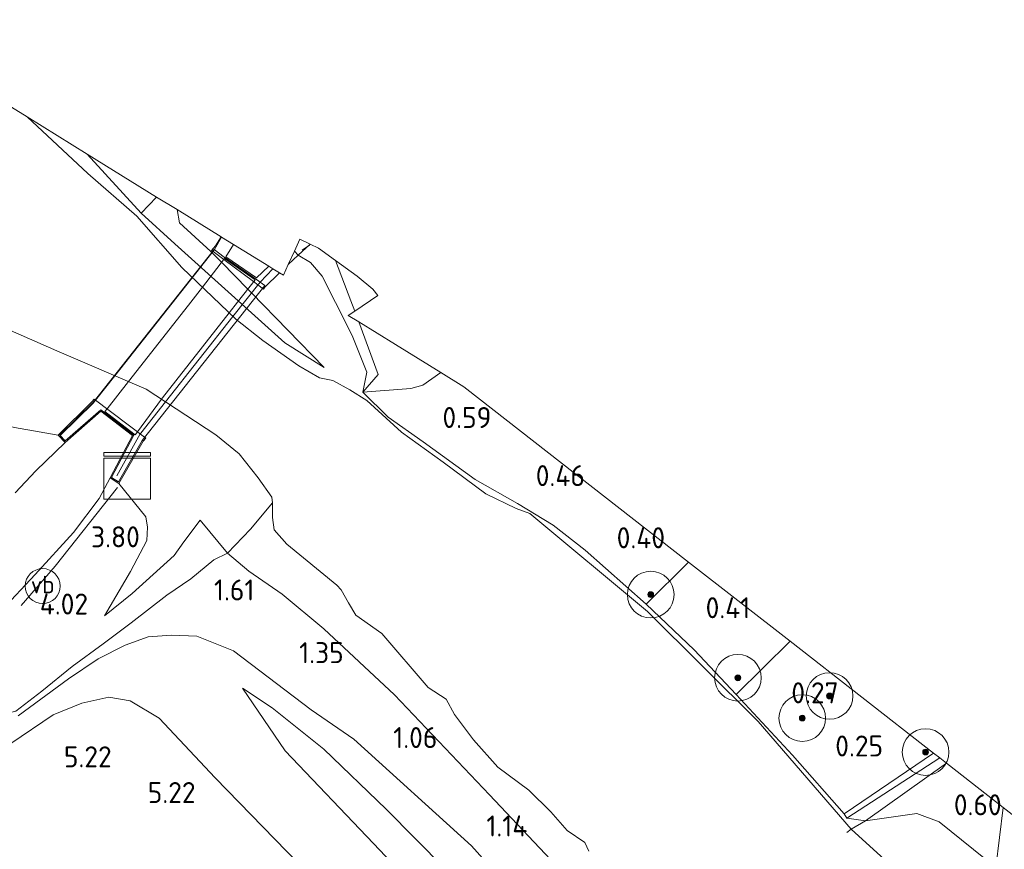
# Model space of a CAD drawing. Extents: x 126429 to 133038, y 413091 to 414846.
# Tile 120 of 256: x 127212 to 127297, y 414633 to 414704. Entities that reach past the tile are written whole.
import ezdxf
from ezdxf.enums import TextEntityAlignment as Align
from ezdxf.lldxf.tags import DXFTag

# ---------------------------------------------------------------- set-up
doc = ezdxf.new("R2010")
doc.units = 0
for name, color, linetype, lineweight in [('B-ME-BV-GELEIDECONSTRUCTIE_GELEIDERAIL-G', 210, 'BV-GELEIDERAIL', 18), ('B-ME-GR-BOOM-S', 90, 'Continuous', 25), ('B-ME-GR-GRAS-GV', 60, 'Continuous', 13), ('B-ME-GR-HAAG-G', 90, 'GR-HAAG1', 13), ('B-ME-GW-TALUD_KRUIN-G', 90, 'Continuous', 18), ('B-ME-GW-TALUD_TEEN-G', 90, 'Continuous', 18), ('B-ME-IE-MEUBILAIR_WEGMEUBILAIR-S', 7, 'Continuous', 25), ('B-ME-IE-TERREINAFSCHEIDING_KUNSTMATIG_HEKWERK-G', 20, 'IE-TERREINAFSCHEIDING-KUNSTMATIG', 18), ('B-ME-KG-GRENS_OPNAME-G', 210, 'KG-OPNAME', 18), ('B-ME-KW-KUNSTWERK_BRUG-GV', 170, 'Continuous', 18), ('B-ME-KW-KUNSTWERK_LANDHOOFD-GV', 170, 'Continuous', 18), ('B-ME-OB-OEVERVOORZIENING-G', 7, 'Continuous', 18), ('B-ME-OG-HOOGTEPUNT-S', 7, 'Continuous', 25), ('B-ME-OG-WATER_KANAAL-GV', 120, 'Continuous', 18), ('B-ME-VH-VERHARDING_ASFALT-GV', 252, 'Continuous', 18), ('B-ME-VW-VERKEERSTEKEN_DRAAGCONSTRUCTIE-S', 7, 'Continuous', 25)]:
    doc.layers.add(name, color=color, linetype=linetype, lineweight=lineweight)
doc.styles.add('NLCS-ISO', font='NLCS-ISO.ttf')
doc.styles.add('NLCS-ISO-ANNOTATIVE-T18', font='NLCS-ISO.ttf', dxfattribs={"height": 1.8})
doc.styles.get("Standard").update_dxf_attribs({"font": 'arial.ttf'})
doc.linetypes.add('BV-GELEIDERAIL', pattern='A,10,-3,[108,NLCS.SHX,S=1,R=0,X=0,Y=0],-3', length=16)
doc.linetypes.add('GR-HAAG1', pattern='A,6,[176,NLCS.SHX,S=0.125,R=0,X=0,Y=0],-2', length=8)
doc.linetypes.add('IE-TERREINAFSCHEIDING-KUNSTMATIG', pattern='A,4,[82,NLCS.SHX,S=0.75,R=90,X=0,Y=0],4,-2', length=10)
tags = doc.linetypes.add('KG-OPNAME', pattern='A,5.5,-2,["O",Standard,S=1.8,R=0,X=-0.5,Y=-0.9],-2,5.5,-2,[5,NLCS.SHX,S=0.75,R=0,X=0,Y=0],-2', length=19).pattern_tags.tags
tags[6] = DXFTag(74, 10)

# ---------------------------------------------------------------- blocks, each defined once
blk = doc.blocks.new('SAL-HOOGTELABEL-SO')
at = {"color": 0, "linetype": 'ByBlock', "lineweight": -2, "style": 'NLCS-ISO-ANNOTATIVE-T18'}
blk.add_attdef('HOOGTE', text='', height=1.8, dxfattribs=at).set_placement((2.788, 0), align=Align.RIGHT)
blk = doc.blocks.new('SGR-BOOM_01-SO')
at = {"linetype": 'ByBlock', "lineweight": 18}
h = blk.add_hatch(color=0, dxfattribs=at)
h.dxf.hatch_style = 1
edge = h.paths.add_edge_path()
edge.add_arc((0, 0), 0.25, 0, 360)
at = {"color": 0, "linetype": 'ByBlock', "lineweight": 18}
for radius in [2, 0.25]:
    blk.add_circle((0, 0), radius, dxfattribs=at)
blk = doc.blocks.new('SIE-WEG_PAAL_VERKEERSBORD-SO')
at = {"color": 0, "linetype": 'ByBlock', "lineweight": 18}
blk.add_circle((0, 0), 1.5, dxfattribs=at)
at = {"color": 0, "linetype": 'ByBlock', "lineweight": 18, "style": 'NLCS-ISO'}
blk.add_text('vb', height=1.5, dxfattribs=at).set_placement((0, 0.132), align=Align.MIDDLE_CENTER)
blk = doc.blocks.new('SKL-DATA_KAST-SO')
at = {"color": 0, "linetype": 'ByBlock', "lineweight": 18}
for points in [[(-2, 2), (2, 2), (2, 1.68), (-2, 1.68)], [(-2, 1.52), (2, 1.52), (2, -2), (-2, -2)]]:
    blk.add_lwpolyline(points, close=True, dxfattribs=at)

msp = doc.modelspace()

# ---------------------------------------------------------------- linework, layer by layer
at = {"layer": 'B-ME-BV-GELEIDECONSTRUCTIE_GELEIDERAIL-G'}
for points in [[(127236.392, 414684.722, 4.552), (127237.023, 414685.156, 4.552)], [(127212.273, 414654.244, 4.837), (127215.201, 414657.618, 4.725), (127220.552, 414664.381, 4.47)]]:
    msp.add_polyline3d(points, dxfattribs=at)
at = {"layer": 'B-ME-GR-GRAS-GV'}
for points in [[(127234.881, 414676.769, 0.422), (127238.278, 414674.67, 0.324), (127232.0351, 414681.0528, 0.4755), (127231.7142, 414681.3809, 0.4832), (127229.4643, 414683.6812, 0.5378), (127228.6579, 414684.5056, 0.5574), (127228.55, 414684.616, 0.56), (127225.873, 414687.079, 0.403), (127225.656, 414688.195, 0.449), (127229.44, 414685.859, 1.177), (127228.933, 414685.096, 0.595), (127228.616, 414684.695, 0.56), (127228.7367, 414684.6053, 0.5717), (127229.6513, 414683.9254, 0.6603), (127232.2146, 414682.0201, 0.9086), (127232.5834, 414681.746, 0.9443), (127233.065, 414681.388, 0.991), (127233.187, 414681.541, 1.075), (127234.448, 414682.766, 2.253), (127234.77, 414682.567, 2.896), (127235.192, 414683.488, 2.947), (127236.037, 414684.307, 3.735), (127237.09, 414683.65, 3.75), (127238.088, 414682.489, 3.705), (127239.236, 414680.231, 3.315), (127240.672, 414677.399, 2.182), (127241.916, 414674.269, 0.915), (127241.594, 414672.532, 0.407), (127243.757, 414670.387, 0.279), (127246.771, 414668.278, 0.279), (127251.208, 414665.056, 0.332), (127254.85, 414662.99, 0.309), (127257.911, 414661.142, 0.257), (127260.64, 414659.001, 0.122), (127265.877, 414654.356, 0.123), (127270, 414650.441, 0.129), (127273.591, 414646.617, 0.279), (127278.437, 414641.422, 0.107), (127282.863, 414636.38, 0.107), (127283.095, 414636.009, 0.249), (127284.711, 414635.788, 0.15), (127283.474, 414635.075, -0.186), (127275.484, 414644.305, -0.186), (127265.987, 414653.725, -0.186), (127255.917, 414662.13, -0.186), (127254.736, 414662.568, -0.186), (127252.143, 414663.816, -0.186), (127248.46, 414666.551, -0.186), (127244.914, 414669.12, -0.186), (127241.918, 414671.835, -0.186), (127240.468, 414672.746, -0.186), (127239.014, 414673.536, -0.186), (127237.868, 414673.771, -0.186), (127236.098, 414674.793, -0.186), (127233.006, 414676.985, -0.186), (127230.692, 414678.811, -0.186), (127226.047, 414683.232, -0.186), (127222.189, 414687.63, -0.186), (127218.007, 414691.289, -0.186), (127212.782, 414696.144, -0.186), (127217.929, 414692.966, 0.244), (127222.58, 414687.881, 0.279), (127225.457, 414685.251, 0.384)], [(127223.898, 414689.28, 0.464), (127222.58, 414687.881, 0.279), (127217.929, 414692.966, 0.244)], [(127232.0351, 414681.0528, 0.4755), (127238.278, 414674.67, 0.324), (127234.881, 414676.769, 0.422), (127225.457, 414685.251, 0.384), (127222.58, 414687.881, 0.279), (127223.898, 414689.28, 0.464), (127225.656, 414688.195, 0.449), (127225.873, 414687.079, 0.403), (127228.55, 414684.616, 0.56), (127228.6579, 414684.5056, 0.5574), (127229.4643, 414683.6812, 0.5378), (127231.7142, 414681.3809, 0.4832)], [(127242.913, 414674.071, 0.984), (127241.594, 414672.532, 0.407), (127241.916, 414674.269, 0.915), (127240.672, 414677.399, 2.182), (127239.236, 414680.231, 3.315), (127238.088, 414682.489, 3.705), (127237.09, 414683.65, 3.75), (127236.037, 414684.307, 3.735), (127237.065, 414685.246, 3.735), (127237.776, 414684.884, 3.859), (127239.243, 414683.827, 3.666), (127240.566, 414680.367, 3.144), (127240.888, 414679.504, 2.848), (127240.334, 414679.132, 2.578), (127241.233, 414678.577, 2.53)], [(127242.857, 414680.827, 3.074), (127240.888, 414679.504, 2.848), (127240.566, 414680.367, 3.144), (127239.243, 414683.827, 3.666), (127241.112, 414682.48, 3.581), (127242.443, 414681.378, 3.161)], [(127245.709, 414672.858, 0.759), (127241.594, 414672.532, 0.407), (127242.913, 414674.071, 0.984), (127241.233, 414678.577, 2.53), (127244.386, 414676.63, 1.649), (127248.269, 414674.232, 0.86), (127246.728, 414673.133, 0.774)], [(127269.522, 414657.978, 0.516), (127265.877, 414654.356, 0.123), (127260.64, 414659.001, 0.122), (127257.911, 414661.142, 0.257), (127254.85, 414662.99, 0.309), (127251.208, 414665.056, 0.332), (127246.771, 414668.278, 0.279), (127243.757, 414670.387, 0.279), (127241.594, 414672.532, 0.407), (127245.709, 414672.858, 0.759), (127246.728, 414673.133, 0.774), (127248.269, 414674.232, 0.86), (127250.242, 414673.014, 0.792)], [(127278.237, 414651.182, 0.391), (127273.591, 414646.617, 0.279), (127270, 414650.441, 0.129), (127265.877, 414654.356, 0.123), (127269.522, 414657.978, 0.516)], [(127290.534, 414641.592, 0.41), (127282.863, 414636.38, 0.107), (127278.437, 414641.422, 0.107), (127273.591, 414646.617, 0.279), (127278.237, 414651.182, 0.391)], [(127231.273, 414647.152, 2.461), (127234.936, 414641.788, 2.673), (127242.494, 414633.835, 2.823), (127251.103, 414624.743, 3.086), (127257.126, 414617.921, 3.211), (127263.867, 414611.458, 3.123), (127270.586, 414604.212, 3.211), (127276.95, 414598.695, 3.148), (127280.641, 414596.061, 3.161), (127284.447, 414593.904, 3.011), (127286.677, 414593.207, 2.923), (127279.815, 414598.966, 2.848), (127271.566, 414606.636, 2.848), (127263.594, 414615.157, 2.798), (127257.821, 414621.74, 2.686), (127251.132, 414629.138, 2.548), (127243.59, 414636.787, 2.323), (127238.252, 414641.92, 2.286), (127233.804, 414645.486, 2.336)], [(127279.815, 414598.966, 2.848), (127286.677, 414593.207, 2.923), (127284.447, 414593.904, 3.011), (127280.641, 414596.061, 3.161), (127276.95, 414598.695, 3.148), (127270.586, 414604.212, 3.211), (127263.867, 414611.458, 3.123), (127257.126, 414617.921, 3.211), (127251.103, 414624.743, 3.086), (127242.494, 414633.835, 2.823), (127234.936, 414641.788, 2.673), (127231.273, 414647.152, 2.461), (127233.804, 414645.486, 2.336), (127238.252, 414641.92, 2.286), (127243.59, 414636.787, 2.323), (127251.132, 414629.138, 2.548), (127257.821, 414621.74, 2.686), (127263.594, 414615.157, 2.798), (127271.566, 414606.636, 2.848)], [(127291.061, 414641.18, 0.439), (127283.095, 414636.009, 0.249), (127282.863, 414636.38, 0.107), (127290.534, 414641.592, 0.41)], [(127291.656, 414640.717, 0.535), (127284.711, 414635.788, 0.15), (127283.095, 414636.009, 0.249), (127291.061, 414641.18, 0.439)], [(127296.51, 414636.931, 0.631), (127295.865, 414631.782, 0.651), (127291.023, 414635.683, 0.628), (127289.102, 414636.406, 0.516), (127284.711, 414635.788, 0.15), (127291.656, 414640.717, 0.535)], [(127295.865, 414631.782, 0.651), (127295.028, 414625.34, -0.186), (127288.869, 414630.137, -0.186), (127283.474, 414635.075, -0.186), (127284.711, 414635.788, 0.15), (127289.102, 414636.406, 0.516), (127291.023, 414635.683, 0.628)], [(127345.202, 414598.956, 1.082), (127361.433, 414586.298, 1.232), (127354.107, 414590.586, 1.25), (127344.43, 414596.906, 1.187), (127332.393, 414604.709, 1.2), (127312.062, 414617.654, 0.862), (127303.241, 414625.643, 0.75), (127296.444, 414631.021, 0.662), (127295.865, 414631.782, 0.651), (127296.51, 414636.931, 0.631), (127312.741, 414624.273, 0.781), (127328.971, 414611.615, 0.932)]]:
    msp.add_polyline3d(points, close=True, dxfattribs=at)
for points in [[(127209.915, 414678.467, -0.186), (127215.332, 414676.086, -0.186), (127222.999, 414672.807, -0.186), (127228.978, 414668.894, -0.186), (127230.979, 414667.244, -0.186), (127232.614, 414665.2, -0.186), (127233.78, 414663.549, -0.186), (127233.841, 414663.042, -0.186), (127231.962, 414660.795, 0.508), (127229.964, 414658.724, 1.232), (127227.631, 414661.577, 1.499), (127226.242, 414659.703, 1.836), (127225.404, 414658.524, 1.859), (127221.812, 414655.27, 3.051), (127219.431, 414653.357, 3.839), (127221.664, 414657.155, 3.674), (127223.055, 414659.825, 3.659), (127223.128, 414660.956, 3.659), (127222.972, 414661.85, 3.659), (127220.654, 414664.715, 3.745), (127222.749, 414668.345, 1.265), (127222.958, 414668.61, 0.956), (127218.534, 414671.941, 0.927), (127218.368, 414671.732, 1.015), (127215.442, 414668.869, 3.685), (127211.705, 414669.523, 3.603)], [(127211.705, 414669.523, 3.603), (127215.442, 414668.869, 3.685), (127216.041, 414668.225, 3.785), (127213.551, 414665.803, 3.808), (127211.758, 414663.913, 3.876)], [(127210.592, 414653.823, 4.121), (127213.488, 414656.9, 3.981), (127216.776, 414660.521, 3.771), (127218.96, 414663.427, 3.753), (127219.909, 414665.185, 3.745), (127220.654, 414664.715, 3.745), (127222.972, 414661.85, 3.659), (127223.128, 414660.956, 3.659), (127223.055, 414659.825, 3.659), (127221.664, 414657.155, 3.674), (127219.431, 414653.357, 3.839), (127221.812, 414655.27, 3.051), (127225.404, 414658.524, 1.859), (127226.242, 414659.703, 1.836), (127227.631, 414661.577, 1.499), (127229.964, 414658.724, 1.232), (127228.811, 414658.158, 1.621), (127226.843, 414656.521, 1.951), (127224.781, 414655.139, 2.341), (127221.704, 414652.75, 3.371), (127219.302, 414650.974, 4.041), (127216.668, 414649.027, 4.181), (127214.065, 414646.89, 4.432), (127211.812, 414645.196, 4.477)], [(127258.666, 414631.424, 0.729), (127252.435, 414638.024, 0.699), (127244.313, 414646.574, 0.809), (127238.246, 414652.234, 0.863), (127234.673, 414655.21, 0.961), (127231.797, 414657.193, 1.055), (127229.964, 414658.724, 1.232), (127231.962, 414660.795, 0.508), (127233.841, 414663.042, -0.186), (127233.831, 414661.803, -0.186), (127233.977, 414660.737, -0.186), (127235.054, 414659.518, -0.186), (127239.351, 414655.982, -0.186), (127239.719, 414655.592, -0.186), (127240.345, 414654.487, -0.186), (127240.972, 414653.433, -0.186), (127243.201, 414651.852, -0.186), (127247.189, 414647.213, -0.186), (127248.727, 414646.208, -0.186), (127249.448, 414644.898, -0.186), (127251.079, 414642.727, -0.186), (127253.161, 414640.393, -0.186), (127255.809, 414638.421, -0.186), (127257.702, 414636.546, -0.186), (127259.096, 414634.939, -0.186), (127260.634, 414633.909, -0.186), (127260.967, 414633.191, -0.186)], [(127211.812, 414645.196, 4.477), (127214.065, 414646.89, 4.432), (127216.668, 414649.027, 4.181), (127219.302, 414650.974, 4.041), (127221.704, 414652.75, 3.371), (127224.781, 414655.139, 2.341), (127226.843, 414656.521, 1.951), (127228.811, 414658.158, 1.621), (127229.964, 414658.724, 1.232), (127231.797, 414657.193, 1.055), (127234.673, 414655.21, 0.961), (127238.246, 414652.234, 0.863), (127244.313, 414646.574, 0.809), (127252.435, 414638.024, 0.699), (127258.666, 414631.424, 0.729)], [(127212.009, 414644.791, 4.496), (127216.347, 414647.963, 4.271), (127218.884, 414649.67, 3.979), (127221.203, 414650.857, 3.514), (127223.185, 414651.568, 3.086), (127225.171, 414651.714, 2.689), (127227.332, 414651.611, 2.306), (127230.491, 414650.347, 1.896), (127237.156, 414645.297, 1.546), (127240.809, 414642.794, 1.338), (127250.893, 414633.64, 1.366), (127257.361, 414626.414, 1.692)], [(127257.361, 414626.414, 1.692), (127250.893, 414633.64, 1.366), (127240.809, 414642.794, 1.338), (127237.156, 414645.297, 1.546), (127230.491, 414650.347, 1.896), (127227.332, 414651.611, 2.306), (127225.171, 414651.714, 2.689), (127223.185, 414651.568, 3.086), (127221.203, 414650.857, 3.514), (127218.884, 414649.67, 3.979), (127216.347, 414647.963, 4.271), (127212.009, 414644.791, 4.496)], [(127235.064, 414633.147, 5.167), (127228.932, 414639.482, 4.858), (127224.107, 414644.595, 4.777), (127221.616, 414646.07, 4.763), (127219.803, 414646.382, 4.808), (127217.482, 414645.861, 4.722), (127215.027, 414644.863, 4.848), (127211.402, 414642.415, 5.024)], [(127211.402, 414642.415, 5.024), (127215.027, 414644.863, 4.848), (127217.482, 414645.861, 4.722), (127219.803, 414646.382, 4.808), (127221.616, 414646.07, 4.763), (127224.107, 414644.595, 4.777), (127228.932, 414639.482, 4.858), (127235.064, 414633.147, 5.167)]]:
    msp.add_polyline3d(points, dxfattribs=at)
at = {"layer": 'B-ME-GR-HAAG-G'}
msp.add_polyline3d([(127283.095, 414636.009, 0.249), (127291.061, 414641.18, 0.439)], dxfattribs=at)
at = {"layer": 'B-ME-GW-TALUD_KRUIN-G'}
for points in [[(127238.278, 414674.67, 0.324), (127234.881, 414676.769, 0.422), (127225.457, 414685.251, 0.384), (127222.58, 414687.881, 0.279), (127217.929, 414692.966, 0.244)], [(127236.037, 414684.307, 3.735), (127237.09, 414683.65, 3.75), (127238.088, 414682.489, 3.705), (127239.236, 414680.231, 3.315), (127240.672, 414677.399, 2.182), (127241.916, 414674.269, 0.915), (127241.594, 414672.532, 0.407)], [(127215.442, 414668.869, 3.685), (127211.705, 414669.523, 3.603), (127203.351, 414671.692, 3.52), (127191.416, 414676.262, 3.804), (127182.347, 414680.289, 3.982), (127178.143, 414682.229, 4.262)], [(127219.431, 414653.357, 3.839), (127221.664, 414657.155, 3.674), (127223.055, 414659.825, 3.659), (127223.128, 414660.956, 3.659), (127222.972, 414661.85, 3.659), (127220.654, 414664.715, 3.745)], [(127273.591, 414646.617, 0.279), (127270, 414650.441, 0.129), (127265.877, 414654.356, 0.123), (127260.64, 414659.001, 0.122), (127257.911, 414661.142, 0.257), (127254.85, 414662.99, 0.309)], [(127227.631, 414661.577, 1.499), (127229.964, 414658.724, 1.232)], [(127229.964, 414658.724, 1.232), (127231.797, 414657.193, 1.055), (127234.673, 414655.21, 0.961), (127238.246, 414652.234, 0.863), (127244.313, 414646.574, 0.809)], [(127231.273, 414647.152, 2.461), (127233.804, 414645.486, 2.336), (127238.252, 414641.92, 2.286), (127243.59, 414636.787, 2.323), (127251.132, 414629.138, 2.548), (127257.821, 414621.74, 2.686), (127263.594, 414615.157, 2.798), (127271.566, 414606.636, 2.848), (127279.815, 414598.966, 2.848), (127286.677, 414593.207, 2.923)], [(127188.936, 414643.353, 4.527), (127194.382, 414641.933, 4.93), (127199.415, 414640.841, 5.292), (127202.32, 414640.363, 5.349), (127205.661, 414640.435, 5.274), (127208.684, 414641.258, 5.09), (127211.402, 414642.415, 5.024), (127215.027, 414644.863, 4.848), (127217.482, 414645.861, 4.722), (127219.803, 414646.382, 4.808), (127221.616, 414646.07, 4.763), (127224.107, 414644.595, 4.777), (127228.932, 414639.482, 4.858), (127235.064, 414633.147, 5.167), (127243.026, 414625.103, 5.388), (127249.405, 414618.531, 5.268), (127255.474, 414612.54, 5.023), (127266.923, 414602.222, 4.801), (127282.034, 414588.977, 4.937), (127289.544, 414582.727, 5.035)], [(127244.313, 414646.574, 0.809), (127252.435, 414638.024, 0.699), (127258.666, 414631.424, 0.729), (127260.275, 414629.355, 0.779), (127262.975, 414626.548, 0.989), (127270.682, 414620.783, 0.935)], [(127295.865, 414631.782, 0.651), (127291.023, 414635.683, 0.628), (127289.102, 414636.406, 0.516), (127284.711, 414635.788, 0.15), (127283.095, 414636.009, 0.249), (127282.863, 414636.38, 0.107)]]:
    msp.add_polyline3d(points, dxfattribs=at)
at = {"layer": 'B-ME-GW-TALUD_TEEN-G'}
for points in [[(127225.656, 414688.195, 0.449), (127225.873, 414687.079, 0.403), (127228.55, 414684.616, 0.56), (127228.6579, 414684.5056, 0.5574), (127229.4643, 414683.6812, 0.5378), (127231.7142, 414681.3809, 0.4832), (127232.0351, 414681.0528, 0.4755), (127238.278, 414674.67, 0.324)], [(127241.594, 414672.532, 0.407), (127245.709, 414672.858, 0.759), (127246.728, 414673.133, 0.774), (127248.269, 414674.232, 0.86)], [(127219.431, 414653.357, 3.839), (127221.812, 414655.27, 3.051), (127225.404, 414658.524, 1.859), (127226.242, 414659.703, 1.836), (127227.631, 414661.577, 1.499)], [(127212.009, 414644.791, 4.496), (127216.347, 414647.963, 4.271), (127218.884, 414649.67, 3.979), (127221.203, 414650.857, 3.514), (127223.185, 414651.568, 3.086), (127225.171, 414651.714, 2.689), (127227.332, 414651.611, 2.306), (127230.491, 414650.347, 1.896), (127237.156, 414645.297, 1.546), (127240.809, 414642.794, 1.338)], [(127231.273, 414647.152, 2.461), (127234.936, 414641.788, 2.673), (127242.494, 414633.835, 2.823), (127251.103, 414624.743, 3.086), (127257.126, 414617.921, 3.211), (127263.867, 414611.458, 3.123), (127270.586, 414604.212, 3.211), (127276.95, 414598.695, 3.148), (127280.641, 414596.061, 3.161), (127284.447, 414593.904, 3.011), (127286.677, 414593.207, 2.923)], [(127290.964, 414593.761, 1.852), (127281.532, 414604.727, 1.302), (127271.579, 414612.709, 1.442), (127257.361, 414626.414, 1.692), (127250.893, 414633.64, 1.366), (127240.809, 414642.794, 1.338)]]:
    msp.add_polyline3d(points, dxfattribs=at)
at = {"layer": 'B-ME-IE-TERREINAFSCHEIDING_KUNSTMATIG_HEKWERK-G'}
for points in [[(127222.58, 414687.881, 0.279), (127223.898, 414689.28, 0.464)], [(127228.863, 414684.765, 3.944), (127229.469, 414685.841, 3.885)], [(127228.863, 414684.765, 3.944), (127220.3161, 414673.9544, 3.8954), (127218.6533, 414671.8512, 3.886), (127218.48, 414671.632, 3.885), (127215.651, 414668.864, 3.687)], [(127240.888, 414679.504, 2.848), (127240.566, 414680.367, 3.144), (127239.243, 414683.827, 3.666)], [(127232.774, 414681.987, 3.805), (127233.872, 414683.122, 3.805)], [(127220.48, 414665.361, 3.776), (127222.4889, 414668.9632, 3.776), (127222.529, 414669.035, 3.776), (127224.6552, 414671.7231, 3.782), (127230.4466, 414679.0446, 3.7984), (127232.774, 414681.987, 3.805)], [(127254.85, 414662.99, 0.309), (127251.208, 414665.056, 0.332), (127246.771, 414668.278, 0.279), (127243.757, 414670.387, 0.279), (127241.594, 414672.532, 0.407), (127242.913, 414674.071, 0.984), (127241.233, 414678.577, 2.53)], [(127229.964, 414658.724, 1.232), (127231.962, 414660.795, 0.508), (127233.841, 414663.042, -0.186)], [(127190.914, 414646.342, 4.387), (127197.223, 414644.927, 4.567), (127200.391, 414643.967, 4.545), (127202.971, 414643.67, 4.575), (127205.946, 414643.746, 4.575), (127208.695, 414644.395, 4.53), (127211.812, 414645.196, 4.477), (127214.065, 414646.89, 4.432), (127216.668, 414649.027, 4.181), (127219.302, 414650.974, 4.041), (127221.704, 414652.75, 3.371), (127224.781, 414655.139, 2.341), (127226.843, 414656.521, 1.951), (127228.811, 414658.158, 1.621), (127229.964, 414658.724, 1.232)], [(127269.522, 414657.978, 0.516), (127265.877, 414654.356, 0.123)], [(127273.591, 414646.617, 0.279), (127278.237, 414651.182, 0.391)], [(127273.591, 414646.617, 0.279), (127278.437, 414641.422, 0.107), (127282.863, 414636.38, 0.107)], [(127282.863, 414636.38, 0.107), (127290.534, 414641.592, 0.41)], [(127283.102, 414634.782, -0.186), (127283.474, 414635.075, -0.186), (127284.711, 414635.788, 0.15), (127291.656, 414640.717, 0.535)]]:
    msp.add_polyline3d(points, dxfattribs=at)
at = {"layer": 'B-ME-KG-GRENS_OPNAME-G'}
for points in [[(127296.51, 414636.931, 0.631), (127291.656, 414640.717, 0.535), (127291.061, 414641.18, 0.439), (127290.534, 414641.592, 0.41), (127278.237, 414651.182, 0.391), (127269.522, 414657.978, 0.516), (127250.242, 414673.014, 0.792), (127248.269, 414674.232, 0.86), (127244.386, 414676.63, 1.649), (127241.233, 414678.577, 2.53), (127240.334, 414679.132, 2.578), (127240.888, 414679.504, 2.848), (127242.857, 414680.827, 3.074), (127242.443, 414681.378, 3.161), (127241.112, 414682.48, 3.581), (127239.243, 414683.827, 3.666), (127237.776, 414684.884, 3.859), (127237.065, 414685.246, 3.735), (127236.193, 414685.67, 3.735), (127235.717, 414684.632, 3.722), (127235.192, 414683.488, 2.947), (127234.77, 414682.567, 2.896), (127234.448, 414682.766, 2.253), (127233.872, 414683.122, 3.805), (127233.517, 414683.341, 3.805), (127230.491, 414685.21, 3.818), (127229.469, 414685.841, 3.885), (127229.44, 414685.859, 1.177), (127225.656, 414688.195, 0.449), (127223.898, 414689.28, 0.464), (127217.929, 414692.966, 0.244), (127212.782, 414696.144, -0.186), (127199.271, 414704.487, -0.186)], [(127296.51, 414636.931, 0.631), (127312.741, 414624.273, 0.781), (127328.971, 414611.615, 0.932), (127345.202, 414598.956, 1.082), (127361.433, 414586.298, 1.232), (127367.816, 414581.32, 0.616), (127394.784, 414570.761, 1.133), (127421.178, 414560.428, 1.45), (127442.423, 414552.11, 1.374), (127463.668, 414543.792, 1.299), (127484.912, 414535.475, 1.224), (127506.157, 414527.157, 1.149), (127532.274, 414516.932, 0.973), (127558.391, 414506.707, 0.797), (127584.508, 414496.481, 0.62), (127610.625, 414486.256, 0.444), (127629.859, 414478.725, 0.455), (127649.094, 414471.194, 0.465)]]:
    msp.add_polyline3d(points, dxfattribs=at)
at = {"layer": 'B-ME-KW-KUNSTWERK_BRUG-GV'}
msp.add_polyline3d([(127233.19, 414681.682, 3.805), (127222.666, 414668.402, 3.775), (127220.619, 414664.855, 3.745), (127220.041, 414665.22, 3.745), (127221.946, 414668.852, 3.755), (127219.101, 414671.032, 3.845), (127216.048, 414668.364, 3.785), (127215.582, 414668.865, 3.685), (127218.443, 414671.665, 3.885), (127228.83, 414684.79, 3.945), (127229.696, 414684.133, 3.835), (127232.472, 414682.208, 3.865)], close=True, dxfattribs=at)
at = {"layer": 'B-ME-KW-KUNSTWERK_LANDHOOFD-GV'}
for points in [[(127229.832, 414684.161, 3.834), (127232.462, 414682.337, 3.864), (127233.517, 414683.341, 3.805), (127233.872, 414683.122, 3.805), (127234.448, 414682.766, 2.253), (127233.187, 414681.541, 1.075), (127233.065, 414681.388, 0.991), (127232.5834, 414681.746, 0.9443), (127232.2146, 414682.0201, 0.9086), (127229.6513, 414683.9254, 0.6603), (127228.7367, 414684.6053, 0.5717), (127228.616, 414684.695, 0.56), (127228.933, 414685.096, 0.595), (127229.44, 414685.859, 1.177), (127229.469, 414685.841, 3.885), (127230.491, 414685.21, 3.818)], [(127236.037, 414684.307, 3.735), (127235.192, 414683.488, 2.947), (127235.717, 414684.632, 3.722)], [(127218.534, 414671.941, 0.927), (127222.958, 414668.61, 0.956), (127222.749, 414668.345, 1.265), (127220.654, 414664.715, 3.745), (127219.909, 414665.185, 3.745), (127221.818, 414668.824, 3.757), (127219.105, 414670.903, 3.843), (127216.041, 414668.225, 3.785), (127215.442, 414668.869, 3.685), (127218.368, 414671.732, 1.015)]]:
    msp.add_polyline3d(points, close=True, dxfattribs=at)
at = {"layer": 'B-ME-OB-OEVERVOORZIENING-G'}
for points in [[(127255.917, 414662.13, -0.186), (127254.736, 414662.568, -0.186), (127252.143, 414663.816, -0.186), (127248.46, 414666.551, -0.186), (127244.914, 414669.12, -0.186), (127241.918, 414671.835, -0.186), (127240.468, 414672.746, -0.186), (127239.014, 414673.536, -0.186), (127237.868, 414673.771, -0.186), (127236.098, 414674.793, -0.186), (127233.006, 414676.985, -0.186), (127230.692, 414678.811, -0.186), (127226.047, 414683.232, -0.186), (127222.189, 414687.63, -0.186), (127218.007, 414691.289, -0.186), (127212.782, 414696.144, -0.186)], [(127209.915, 414678.467, -0.186), (127215.332, 414676.086, -0.186), (127222.999, 414672.807, -0.186), (127228.978, 414668.894, -0.186), (127230.979, 414667.244, -0.186), (127232.614, 414665.2, -0.186), (127233.78, 414663.549, -0.186), (127233.841, 414663.042, -0.186), (127233.831, 414661.803, -0.186), (127233.977, 414660.737, -0.186), (127235.054, 414659.518, -0.186), (127239.351, 414655.982, -0.186), (127239.719, 414655.592, -0.186), (127240.345, 414654.487, -0.186), (127240.972, 414653.433, -0.186), (127243.201, 414651.852, -0.186), (127247.189, 414647.213, -0.186), (127248.727, 414646.208, -0.186), (127249.448, 414644.898, -0.186), (127251.079, 414642.727, -0.186), (127253.161, 414640.393, -0.186), (127255.809, 414638.421, -0.186), (127257.702, 414636.546, -0.186), (127259.096, 414634.939, -0.186), (127260.634, 414633.909, -0.186), (127260.967, 414633.191, -0.186)], [(127255.917, 414662.13, -0.186), (127265.987, 414653.725, -0.186), (127275.484, 414644.305, -0.186), (127283.474, 414635.075, -0.186), (127288.869, 414630.137, -0.186), (127295.028, 414625.34, -0.186)]]:
    msp.add_polyline3d(points, dxfattribs=at)
at = {"layer": 'B-ME-OG-WATER_KANAAL-GV'}
for points in [[(127199.271, 414704.487, -0.186), (127212.782, 414696.144, -0.186), (127218.007, 414691.289, -0.186), (127222.189, 414687.63, -0.186), (127226.047, 414683.232, -0.186), (127230.692, 414678.811, -0.186), (127233.006, 414676.985, -0.186), (127236.098, 414674.793, -0.186), (127237.868, 414673.771, -0.186), (127239.014, 414673.536, -0.186), (127240.468, 414672.746, -0.186), (127241.918, 414671.835, -0.186), (127244.914, 414669.12, -0.186), (127248.46, 414666.551, -0.186), (127252.143, 414663.816, -0.186), (127254.736, 414662.568, -0.186), (127255.917, 414662.13, -0.186), (127265.987, 414653.725, -0.186), (127275.484, 414644.305, -0.186), (127283.474, 414635.075, -0.186), (127288.869, 414630.137, -0.186)], [(127260.967, 414633.191, -0.186), (127260.634, 414633.909, -0.186), (127259.096, 414634.939, -0.186), (127257.702, 414636.546, -0.186), (127255.809, 414638.421, -0.186), (127253.161, 414640.393, -0.186), (127251.079, 414642.727, -0.186), (127249.448, 414644.898, -0.186), (127248.727, 414646.208, -0.186), (127247.189, 414647.213, -0.186), (127243.201, 414651.852, -0.186), (127240.972, 414653.433, -0.186), (127240.345, 414654.487, -0.186), (127239.719, 414655.592, -0.186), (127239.351, 414655.982, -0.186), (127235.054, 414659.518, -0.186), (127233.977, 414660.737, -0.186), (127233.831, 414661.803, -0.186), (127233.841, 414663.042, -0.186), (127233.78, 414663.549, -0.186), (127232.614, 414665.2, -0.186), (127230.979, 414667.244, -0.186), (127228.978, 414668.894, -0.186), (127222.999, 414672.807, -0.186), (127215.332, 414676.086, -0.186), (127209.915, 414678.467, -0.186)]]:
    msp.add_polyline3d(points, dxfattribs=at)
at = {"layer": 'B-ME-VH-VERHARDING_ASFALT-GV'}
for points in [[(127233.517, 414683.341, 3.805), (127232.462, 414682.337, 3.864), (127229.832, 414684.161, 3.834), (127230.491, 414685.21, 3.818)], [(127237.065, 414685.246, 3.735), (127236.037, 414684.307, 3.735), (127235.717, 414684.632, 3.722), (127236.193, 414685.67, 3.735)], [(127222.2525, 414669.1412, 3.8994), (127222.064, 414668.887, 3.901), (127219.464, 414670.88, 3.901), (127219.6423, 414671.1065, 3.9016), (127221.4897, 414673.4525, 3.9078), (127226.639, 414679.992, 3.925), (127227.8246, 414681.5401, 3.891), (127229.71, 414684.002, 3.837), (127232.339, 414682.179, 3.865), (127230.8273, 414680.2483, 3.8681), (127230.1247, 414679.3509, 3.8695), (127224.414, 414672.057, 3.881), (127224.3261, 414671.9385, 3.8817)]]:
    msp.add_polyline3d(points, close=True, dxfattribs=at)
msp.add_polyline3d([(127211.758, 414663.913, 3.876), (127213.551, 414665.803, 3.808), (127216.041, 414668.225, 3.785), (127219.105, 414670.903, 3.843), (127221.818, 414668.824, 3.757), (127219.909, 414665.185, 3.745), (127218.96, 414663.427, 3.753), (127216.776, 414660.521, 3.771), (127213.488, 414656.9, 3.981), (127210.592, 414653.823, 4.121)], dxfattribs=at)

# ---------------------------------------------------------------- block references
at = {"layer": 'B-ME-GR-BOOM-S'}
for p in [(127266.274, 414655.179, 0.302), (127273.754, 414648.048, 0.294), (127281.616, 414646.487, 0.309), (127279.277, 414644.593, 0.324), (127289.851, 414641.68, 0.526)]:
    msp.add_blockref('SGR-BOOM_01-SO', p, dxfattribs=at)
at = {"layer": 'B-ME-IE-MEUBILAIR_WEGMEUBILAIR-S'}
msp.add_blockref('SKL-DATA_KAST-SO', (127221.373, 414665.372, 4.372), dxfattribs=at)
at = {"layer": 'B-ME-OG-HOOGTEPUNT-S'}
for p, values in [((127249.819, 414669.469, 0.585), {'HOOGTE': '0.59'}), ((127257.842, 414664.485, 0.46), {'HOOGTE': '0.46'}), ((127219.669, 414659.237, 3.798), {'HOOGTE': '3.80'}), ((127264.717, 414659.156, 0.398), {'HOOGTE': '0.40'}), ((127229.499, 414654.682, 1.61), {'HOOGTE': '1.61'}), ((127215.231, 414653.474, 4.022), {'HOOGTE': '4.02'}), ((127272.028, 414653.157, 0.41), {'HOOGTE': '0.41'}), ((127237.156, 414649.304, 1.348), {'HOOGTE': '1.35'}), ((127279.605, 414645.86, 0.272), {'HOOGTE': '0.27'}), ((127245.188, 414642.02, 1.06), {'HOOGTE': '1.06'}), ((127283.418, 414641.301, 0.248), {'HOOGTE': '0.25'}), ((127217.256, 414640.37, 5.222), {'HOOGTE': '5.22'}), ((127224.449, 414637.307, 5.222), {'HOOGTE': '5.22'}), ((127293.587, 414636.257, 0.598), {'HOOGTE': '0.60'}), ((127252.909, 414634.442, 1.135), {'HOOGTE': '1.14'})]:
    msp.add_blockref('SAL-HOOGTELABEL-SO', p, dxfattribs=at).add_auto_attribs(values)
at = {"layer": 'B-ME-VW-VERKEERSTEKEN_DRAAGCONSTRUCTIE-S'}
msp.add_blockref('SIE-WEG_PAAL_VERKEERSBORD-SO', (127214.121, 414655.91, 4.102), dxfattribs=at)

doc.saveas('drawing.dxf')
